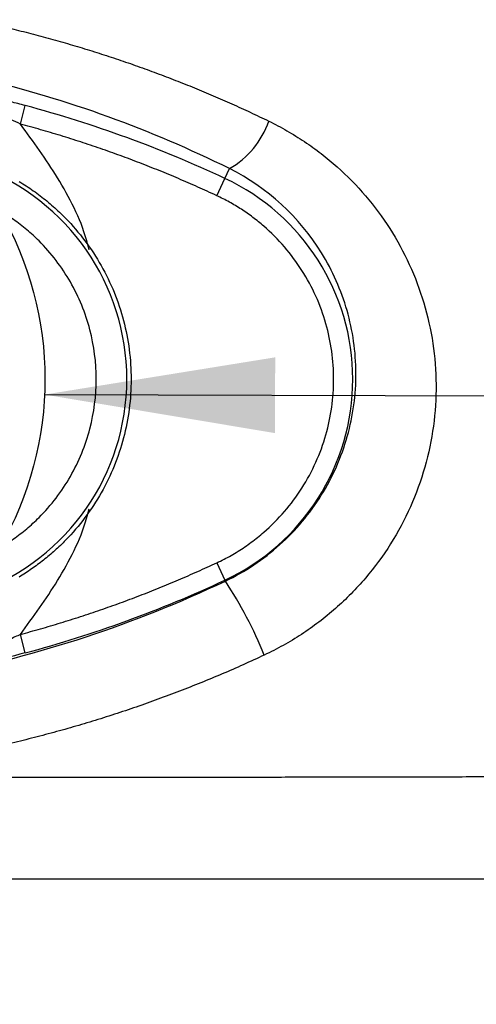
# Model space of a CAD drawing. Header units: millimetres. Extents: x 0 to 864, y 0 to 559.
# Tile 8 of 55: x 160 to 172, y 134 to 160. Entities that reach past the tile are written whole.
import ezdxf

# ---------------------------------------------------------------- set-up
doc = ezdxf.new("R2010")
doc.units = ezdxf.units.MM
doc.layers.add('DIMENSIONS', color=140, linetype='Continuous', lineweight=25)
doc.layers.add('TEXT', color=140, linetype='Continuous', lineweight=25)
doc.styles.add('SLDTEXTSTYLE0', font='TXT', dxfattribs={"width": 0.75})
doc.dimstyles.new('SLDDIMSTYLE0', dxfattribs={"dimtxt": 6, "dimasz": 6, "dimexe": 0, "dimexo": 0.0625, "dimgap": 1.5, "dimtad": 0, "dimtih": 1, "dimtoh": 1, "dimdec": 1, "dimrnd": 1e-09, "dimzin": 4, "dimdsep": 46, "dimtxsty": 'SLDTEXTSTYLE0', "dimsah": 1, "dimcen": 0.09, "dimadec": 0, "dimazin": 1, "dimtfac": 1, "dimtdec": 1, "dimtofl": 0, "dimtmove": 0, "dimatfit": 3, "dimfxl": 0, "dimfrac": 2, "dimtolj": 1, "dimtzin": 12, "dimarcsym": 0})
doc.dimstyles.new('SLDDIMSTYLE3', dxfattribs={"dimtxt": 0.18, "dimasz": 6, "dimexe": 0, "dimexo": 0.0625, "dimgap": 0, "dimtad": 0, "dimtih": 1, "dimtoh": 1, "dimdec": 0, "dimrnd": 1e-09, "dimzin": 0, "dimdsep": 46, "dimtxsty": 'Standard', "dimsah": 1, "dimcen": 0.09, "dimadec": 0, "dimazin": 0, "dimtfac": 6, "dimtdec": 0, "dimtofl": 0, "dimtmove": 0, "dimatfit": 3, "dimfxl": 0, "dimfrac": 2, "dimtolj": 1, "dimtzin": 0, "dimarcsym": 0})

# ---------------------------------------------------------------- blocks, each defined once
blk = doc.blocks.new('_D_3')
at = {"layer": 'DIMENSIONS'}
for p, q in [((100.64, 172.453), (100.64, 111.398)), ((202.64, 172.453), (202.64, 111.398)), ((143.882, 115.456), (142.053, 115.456)), ((142.053, 115.456), (142.053, 105.931)), ((159.398, 115.456), (161.226, 115.456)), ((161.226, 115.456), (161.226, 105.931)), ((100.64, 114.573), (139.009, 114.573)), ((202.64, 114.573), (164.271, 114.573)), ((142.053, 105.931), (143.882, 105.931)), ((161.226, 105.931), (159.398, 105.931))]:
    blk.add_line(p, q, dxfattribs=at)
for points in [[(100.64, 114.573), (106.64, 113.65), (106.64, 115.496)], [(202.64, 114.573), (196.64, 115.496), (196.64, 113.65)]]:
    blk.add_solid(points, dxfattribs=at)
at = {"layer": 'DIMENSIONS', "char_height": 6, "attachment_point": 1, "style": 'SLDTEXTSTYLE0'}
for s, insert in [('102.0', (141.665, 124.409)), ('4.02', (143.882, 113.666))]:
    blk.add_mtext(s, dxfattribs=dict(at, insert=insert))

msp = doc.modelspace()

# ---------------------------------------------------------------- linework, layer by layer
for p, q in [((159.757, 156.865), (159.886, 157.346)), ((165.081, 155.451), (165.2, 155.705)), ((164.87, 155), (165.081, 155.451)), ((164.87, 145.446), (165.081, 144.995)), ((165.081, 144.995), (165.093, 144.97)), ((159.886, 143.1), (159.757, 143.581))]:
    msp.add_line(p, q)
for centre, radius, start, end in [((151.64, 126.665), 31.77, 64.971, 74.9566), ((164.071, 157.678), 2.273, 299.7737, 341.1136), ((156.64, 150.223), 5.889, 290.4347, 69.5653), ((162.64, 150.223), 5.77, 295.029, 64.971), ((151.64, 173.781), 31.77, 285.0434, 295.029), ((155.722, 138.812), 11.213, 22.1661, 33.3102)]:
    msp.add_arc(centre, radius, start, end)
for points, knots in [([(159.262, 159.411), (159.433, 159.37), (159.777, 159.288), (160.288, 159.155), (160.798, 159.014), (161.305, 158.865), (161.809, 158.709), (162.31, 158.545), (162.809, 158.372), (163.305, 158.192), (163.798, 158.003), (164.289, 157.807), (164.777, 157.603), (165.262, 157.391), (165.744, 157.171), (166.062, 157.019), (166.222, 156.942)], [0, 0, 0, 0, 0.07088, 0.141777, 0.212707, 0.283688, 0.354736, 0.425868, 0.497102, 0.568454, 0.639941, 0.711581, 0.78339, 0.855385, 0.927582, 1, 1, 1, 1]), ([(159.886, 157.346), (159.822, 157.363), (159.693, 157.397), (159.5, 157.446), (159.371, 157.477), (159.307, 157.492)], [0, 0, 0, 0, 0.332809, 0.665937, 1, 1, 1, 1]), ([(164.87, 155), (164.705, 155.076), (164.375, 155.228), (163.876, 155.445), (163.373, 155.654), (162.867, 155.854), (162.357, 156.045), (161.844, 156.227), (161.327, 156.4), (160.807, 156.564), (160.284, 156.72), (159.932, 156.817), (159.757, 156.865)], [0, 0, 0, 0, 0.100012, 0.19994, 0.299814, 0.399665, 0.499524, 0.599421, 0.699386, 0.799451, 0.899646, 1, 1, 1, 1]), ([(161.55, 153.593), (161.528, 153.68), (161.355, 154.34), (160.774, 155.469), (160.091, 156.407), (159.757, 156.865)], [0, 0, 0, 0, 0.07133, 0.545948, 1, 1, 1, 1]), ([(166.222, 156.942), (166.302, 156.902), (166.463, 156.822), (166.698, 156.692), (166.928, 156.555), (167.153, 156.41), (167.373, 156.257), (167.588, 156.097), (167.797, 155.929), (168.202, 155.581), (168.762, 155.011), (169.394, 154.156), (169.905, 153.22), (170.281, 152.215), (170.518, 151.164), (170.604, 150.084), (170.535, 149), (170.309, 147.928), (169.936, 146.894), (169.415, 145.922), (168.759, 145.03), (168.107, 144.371), (167.533, 143.899), (167.079, 143.578), (166.604, 143.288), (166.272, 143.125), (166.106, 143.043)], [0, 0, 0, 0, 0.015695, 0.03135, 0.046982, 0.062607, 0.078244, 0.09391, 0.109621, 0.125395, 0.18773, 0.249879, 0.312216, 0.374721, 0.437681, 0.499824, 0.56217, 0.624604, 0.687187, 0.749275, 0.811557, 0.874281, 0.905857, 0.937224, 0.968549, 1, 1, 1, 1]), ([(165.093, 144.97), (165.605, 145.213), (166.086, 145.534), (166.924, 146.285), (167.293, 146.724), (167.888, 147.68), (168.114, 148.194), (168.42, 149.279), (168.494, 149.827), (168.49, 150.936), (168.411, 151.488), (168.109, 152.538), (167.883, 153.049), (167.025, 154.437), (166.188, 155.21), (165.2, 155.705)], [0, 0, 0, 0, 0.125, 0.125, 0.25, 0.25, 0.375, 0.375, 0.5, 0.5, 0.625, 0.625, 0.75, 0.75, 1, 1, 1, 1]), ([(159.722, 155.371), (159.786, 155.332), (159.911, 155.255), (160.095, 155.13), (160.273, 155), (160.446, 154.863), (160.614, 154.72), (160.777, 154.57), (161.066, 154.285), (161.45, 153.837), (161.874, 153.189), (162.213, 152.491), (162.539, 151.512), (162.707, 150.223), (162.539, 148.934), (162.214, 147.957), (161.876, 147.26), (161.452, 146.611), (161.031, 146.12), (160.659, 145.762), (160.363, 145.512), (160.052, 145.281), (159.832, 145.144), (159.722, 145.075)], [0, 0, 0, 0, 0.017949, 0.035838, 0.053693, 0.071537, 0.089395, 0.107292, 0.125252, 0.187715, 0.250223, 0.312766, 0.375353, 0.500142, 0.624629, 0.687053, 0.74952, 0.812055, 0.874634, 0.906033, 0.937306, 0.968584, 1, 1, 1, 1]), ([(164.87, 145.446), (164.933, 145.476), (165.059, 145.537), (165.243, 145.637), (165.423, 145.743), (165.598, 145.857), (165.768, 145.978), (165.934, 146.105), (166.236, 146.357), (166.647, 146.768), (167.102, 147.382), (167.466, 148.054), (167.807, 148.991), (167.98, 150.223), (167.807, 151.454), (167.466, 152.391), (167.102, 153.064), (166.647, 153.678), (166.2, 154.126), (165.812, 154.439), (165.512, 154.649), (165.199, 154.838), (164.98, 154.946), (164.87, 155)], [0, 0, 0, 0, 0.017576, 0.035084, 0.052553, 0.070009, 0.087482, 0.104998, 0.122584, 0.186369, 0.250198, 0.313983, 0.377812, 0.500008, 0.622204, 0.685989, 0.749818, 0.813603, 0.877432, 0.90814, 0.938704, 0.969275, 1, 1, 1, 1]), ([(159.216, 145.831), (159.278, 145.868), (159.402, 145.943), (159.582, 146.065), (159.756, 146.194), (159.924, 146.33), (160.087, 146.473), (160.353, 146.729), (160.698, 147.122), (161.071, 147.685), (161.368, 148.291), (161.647, 149.13), (161.788, 150.223), (161.647, 151.316), (161.368, 152.155), (161.071, 152.761), (160.698, 153.324), (160.306, 153.772), (159.928, 154.119), (159.585, 154.387), (159.339, 154.539), (159.216, 154.615)], [0, 0, 0, 0, 0.020551, 0.041031, 0.061475, 0.081922, 0.10241, 0.122974, 0.186548, 0.25017, 0.313744, 0.377367, 0.500014, 0.622661, 0.686235, 0.749857, 0.813431, 0.877053, 0.918075, 0.958957, 1, 1, 1, 1]), ([(159.757, 143.581), (160.091, 144.039), (160.774, 144.977), (161.355, 146.106), (161.528, 146.766), (161.55, 146.853)], [0, 0, 0, 0, 0.454052, 0.92867, 1, 1, 1, 1]), ([(159.757, 143.581), (159.932, 143.629), (160.283, 143.725), (160.806, 143.881), (161.325, 144.045), (161.842, 144.218), (162.355, 144.4), (162.865, 144.591), (163.371, 144.791), (163.874, 145), (164.375, 145.218), (164.705, 145.37), (164.87, 145.446)], [0, 0, 0, 0, 0.100183, 0.200244, 0.300213, 0.400122, 0.5, 0.599878, 0.699787, 0.799756, 0.899817, 1, 1, 1, 1]), ([(159.757, 143.581), (159.71, 143.559), (159.612, 143.512), (159.456, 143.441), (159.268, 143.358), (159.055, 143.269), (158.809, 143.168), (158.549, 143.067), (158.305, 142.977), (158.093, 142.902), (157.974, 142.862), (157.915, 142.842)], [0, 0, 0, 0, 0.07534, 0.159633, 0.252928, 0.377045, 0.501458, 0.648956, 0.795837, 0.898836, 1, 1, 1, 1]), ([(159.886, 143.1), (159.513, 143), (159.146, 142.913), (158.423, 142.763), (158.061, 142.699), (157.752, 142.658)], [0, 0, 0, 0, 0.5, 0.5, 1, 1, 1, 1]), ([(166.106, 143.043), (165.924, 142.959), (165.561, 142.791), (165.01, 142.551), (164.456, 142.321), (163.899, 142.101), (163.338, 141.891), (162.774, 141.69), (162.206, 141.5), (161.635, 141.32), (161.061, 141.15), (160.484, 140.99), (159.903, 140.84), (159.319, 140.7), (158.732, 140.569), (158.339, 140.491), (158.142, 140.452)], [0, 0, 0, 0, 0.071643, 0.143186, 0.214644, 0.286035, 0.357377, 0.428687, 0.499981, 0.571277, 0.64259, 0.713938, 0.785337, 0.856803, 0.928352, 1, 1, 1, 1]), ([(157.099, 139.86), (157.387, 139.86), (157.963, 139.86), (158.825, 139.861), (159.684, 139.862), (160.54, 139.862), (161.394, 139.863), (162.244, 139.864), (163.091, 139.865), (163.935, 139.866), (164.776, 139.867), (165.613, 139.868), (166.446, 139.87), (167.275, 139.871), (168.1, 139.872), (168.921, 139.874), (169.738, 139.875), (170.551, 139.877), (171.358, 139.879), (172.162, 139.881), (172.96, 139.883), (173.754, 139.885), (174.542, 139.887), (175.326, 139.889), (176.104, 139.891), (176.877, 139.893), (177.645, 139.896), (178.407, 139.898), (179.163, 139.901), (179.914, 139.904), (180.66, 139.906), (181.399, 139.909), (182.132, 139.912), (182.86, 139.915), (183.581, 139.919), (184.296, 139.922), (185.005, 139.925), (185.708, 139.929), (186.404, 139.932), (187.094, 139.936), (187.778, 139.939), (188.229, 139.942), (188.455, 139.943)], [0, 0, 0, 0, 0.026385, 0.05272, 0.079001, 0.105228, 0.131397, 0.157507, 0.183556, 0.209543, 0.235464, 0.261318, 0.287105, 0.312821, 0.338466, 0.364038, 0.389536, 0.414958, 0.440303, 0.465569, 0.490756, 0.515863, 0.540888, 0.565831, 0.59069, 0.615466, 0.640156, 0.66476, 0.689279, 0.71371, 0.738055, 0.762311, 0.78648, 0.81056, 0.834551, 0.858454, 0.882267, 0.905992, 0.929627, 0.953174, 0.976631, 1, 1, 1, 1]), ([(151.64, 137.223), (154.669, 137.223), (157.683, 137.223), (163.682, 137.223), (166.677, 137.223), (172.594, 137.223), (175.488, 137.223), (181.123, 137.223), (183.867, 137.223), (186.531, 137.223)], [0, 0, 0, 0, 0.25, 0.25, 0.5, 0.5, 0.75, 0.75, 1, 1, 1, 1])]:
    msp.add_open_spline(points, degree=3, knots=knots)
for points in [[(165.2, 155.705), (163.152, 156.718), (160.997, 157.504), (158.727, 158.046)], [(159.757, 156.865), (159.596, 156.94), (159.434, 157.013), (159.27, 157.084)], [(159.216, 154.615), (160.791, 151.899), (160.791, 148.547), (159.216, 145.831)], [(157.687, 142.529), (160.258, 143.035), (162.728, 143.849), (165.093, 144.97)]]:
    msp.add_open_spline(points, degree=3)

# ---------------------------------------------------------------- dimensions: what is measured, and where the dimension line sits
at = {"layer": 'DIMENSIONS'}
dim = msp.add_linear_dim(base=(202.64, 114.573), p1=(100.64, 173.723), p2=(202.64, 173.723), angle=0, dimstyle='SLDDIMSTYLE0', dxfattribs=at)
dim.commit()
dim.dimension.update_dxf_attribs({"geometry": '_D_3', "text_midpoint": (151.64, 114.573), "dimtype": 160})

# ---------------------------------------------------------------- leaders
at = {"layer": 'TEXT'}
msp.add_leader([(160.388, 149.824), (223.391, 149.646)], dimstyle='SLDDIMSTYLE3', dxfattribs=at)

doc.saveas('drawing.dxf')
